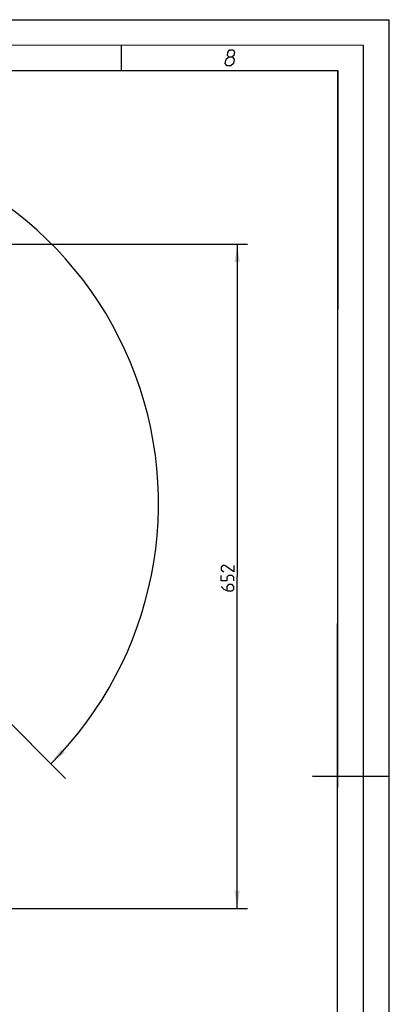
# Model space of a CAD drawing. Header units: millimetres. Extents: x 0 to 420, y 0 to 297.
# Tile 139 of 139: x 348 to 420, y 104 to 297. Entities that reach past the tile are written whole.
import ezdxf

# ---------------------------------------------------------------- set-up
doc = ezdxf.new("R2010")
doc.units = ezdxf.units.MM
doc.header["$LTSCALE"] = 23.1
doc.layers.get('0').update_dxf_attribs({"linetype": 'CONTINUOUS'})
doc.layers.add('DIM_PILOTEES', color=7, linetype='CONTINUOUS')
doc.styles.get("Standard").update_dxf_attribs({"font": 'txt', "width": 0.7})
doc.dimstyles.new('DIMSTYLE_3', dxfattribs={"dimtxt": 2.5, "dimasz": 3.5, "dimexe": 2, "dimexo": 0, "dimtad": 1, "dimdec": 0, "dimlfac": 5, "dimdsep": 46, "dimtxsty": 'STANDARD', "dimblk": '_FILLED', "dimblk1": '_FILLED', "dimblk2": '_FILLED', "dimcen": 0.09, "dimazin": 2, "dimtp": 0.8, "dimtm": 0.8, "dimtfac": 1, "dimtdec": 0, "dimtofl": 0, "dimtmove": 0, "dimatfit": 3, "dimldrblk": '_FILLED', "dimfxl": 1, "dimtolj": 1, "dimarcsym": 0})
doc.dimstyles.new('DIMSTYLE_8', dxfattribs={"dimtxt": 2.5, "dimasz": 3.5, "dimexe": 2, "dimexo": 0, "dimgap": 2.5, "dimtad": 1, "dimdsep": 46, "dimtxsty": 'STANDARD', "dimblk": '_FILLED', "dimblk1": '_FILLED', "dimblk2": '_FILLED', "dimcen": 0.09, "dimazin": 2, "dimtp": 0.5, "dimtm": 0.5, "dimtfac": 1, "dimtofl": 0, "dimtmove": 0, "dimatfit": 3, "dimldrblk": '_FILLED', "dimfxl": 1, "dimtolj": 1, "dimarcsym": 0})

# ---------------------------------------------------------------- blocks, each defined once
blk = doc.blocks.new('_FILLED')
at = {"color": 0, "linetype": 'BYBLOCK'}
blk.add_solid([(0, 0), (-1, 0.143), (-1, -0.143)], dxfattribs=at)
blk = doc.blocks.new('*D8')
at = {"layer": 'DIM_PILOTEES', "color": 2, "linetype": 'CONTINUOUS'}
for p, q in [((321.33, 252.92), (392.24, 252.92)), ((390.24, 252.92), (390.24, 187.73)), ((390.24, 122.53), (390.24, 187.73)), ((324.11, 122.53), (392.24, 122.53))]:
    blk.add_line(p, q, dxfattribs=at)
at = {"layer": 'DIM_PILOTEES', "color": 2, "linetype": 'CONTINUOUS', "xscale": 3.5, "yscale": 3.5, "zscale": 3.5}
for p, rotation in [((390.24, 252.92), 90), ((390.24, 122.53), 270)]:
    blk.add_blockref('_FILLED', p, dxfattribs=dict(at, rotation=rotation))
at = {"layer": 'DIM_PILOTEES', "color": 2, "linetype": 'CONTINUOUS', "insert": (387.11, 187.73), "char_height": 2.5, "width": 8.5714, "attachment_point": 2, "rotation": 90, "line_spacing_factor": 0.9}
blk.add_mtext('{\\ftxt;\\W0.0001;\\H0.0001;\\~}{\\ftxt;\\W2.2857142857;\\H2.5; }{\\ftxt;\\W0.0001;\\H0.0001;\\~}', dxfattribs=at)
blk = doc.blocks.new('*D14')
at = {"layer": 'DIM_PILOTEES', "color": 2, "linetype": 'CONTINUOUS'}
for start, end in [(90, 225), (-45, 90)]:
    blk.add_arc((302.53, 202.04), 72.26, start, end, dxfattribs=at)
for points in [[(248.66, 153.13), (251.43, 150.94), (249.38, 153.82)], [(355.68, 153.82), (353.63, 150.94), (356.4, 153.13)]]:
    blk.add_solid(points, dxfattribs=at)
at = {"layer": 'DIM_PILOTEES', "color": 2, "linetype": 'CONTINUOUS', "insert": (302.76, 279.3), "char_height": 2.5, "width": 14.2857, "attachment_point": 2, "rotation": 359.8284, "line_spacing_factor": 0.9}
blk.add_mtext('{\\ftxt;\\W0.0001;\\H0.0001;\\~}{\\ftxt;\\W3.1428571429;\\H2.5; }{\\ftxt;\\W0.0001;\\H0.0001;\\~}{\\ftxt;\\W0.0001;\\H0.0001;\\~}{\\ftxt;\\W0.6666666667;\\H2.5; }{\\ftxt;\\W0.0001;\\H0.0001;\\~}', dxfattribs=at)

msp = doc.modelspace()

# ---------------------------------------------------------------- linework, layer by layer
at = {"color": 7, "linetype": 'CONTINUOUS'}
for p, q in [((0, 297), (420, 297)), ((420, 297), (420, 0)), ((25, 286.9999), (410, 286.9999)), ((410, 286.9999), (409.8296, 10.1087)), ((342.3466, 162.2199), (356.4888, 148.0777))]:
    msp.add_line(p, q, dxfattribs=at)
at = {"color": 7, "linetype": 'CONTINUOUS', "const_width": 0.25}
for points in [[(415, 292), (20, 292)], [(367.5001, 292), (367.5001, 287)], [(415, 5), (415, 292)], [(25, 287), (410, 287)], [(410, 287), (409.8468, 9.9234)], [(420, 148.5), (405.0001, 148.5)]]:
    msp.add_lwpolyline(points, dxfattribs=at)
at = {"color": 2, "linetype": 'CONTINUOUS'}
for points in [[(388.5833, 289.725), (388.32, 289.95), (388.4302, 290.625), (388.8037, 291.075), (389.4787, 291.075), (389.7052, 290.625), (389.595, 289.95), (389.2583, 289.725), (389.6348, 289.275), (389.4879, 288.375), (388.9644, 287.925), (388.2894, 287.925), (387.9129, 288.375)], [(387.9129, 288.375), (388.0598, 289.275), (388.5833, 289.725), (389.2583, 289.725)]]:
    msp.add_lwpolyline(points, dxfattribs=at)
at = {"layer": 'DIM_PILOTEES', "color": 2, "linetype": 'CONTINUOUS'}
for points in [[(389.6133, 189.8697), (389.6133, 188.6197), (387.8276, 189.8697), (387.4704, 189.8697), (387.1133, 189.5126), (387.1133, 188.9769), (387.649, 188.6197)], [(389.6133, 186.834), (389.6133, 187.5483), (389.2561, 187.9054), (388.5419, 187.9054), (388.1847, 187.5483), (388.1847, 186.834), (387.1133, 186.834), (387.1133, 187.9054)], [(387.1133, 185.7626), (387.649, 185.2269), (388.3633, 184.8697), (389.2561, 184.8697), (389.6133, 185.2269), (389.6133, 185.7626), (389.2561, 186.1197), (388.5419, 186.1197), (388.1847, 185.7626), (388.1847, 184.9888)]]:
    msp.add_lwpolyline(points, dxfattribs=at)

# ---------------------------------------------------------------- dimensions: what is measured, and where the dimension line sits
dim = msp.add_angular_dim_3p(base=(302.5299, 274.298), center=(302.5299, 202.0365), p1=(353.6265, 150.94), p2=(251.4334, 150.94), text='{\\ftxt;\\W0.0001;\\H0.0001;\\~}{\\ftxt;\\W3.1428571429;\\H2.5; }{\\ftxt;\\W0.0001;\\H0.0001;\\~}{\\ftxt;\\W0.0001;\\H0.0001;\\~}{\\ftxt;\\W0.6666666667;\\H2.5; }{\\ftxt;\\W0.0001;\\H0.0001;\\~}', dimstyle='DIMSTYLE_8', dxfattribs=at)
dim.commit()
dim.dimension.update_dxf_attribs({"geometry": '*D14', "text_midpoint": (305.7353, 274.2269), "dimtype": 165})
dim = msp.add_linear_dim(base=(390.2383, 252.9189), p1=(324.1066, 122.5348), p2=(321.3259, 252.9189), angle=90, text='{\\ftxt;\\W0.0001;\\H0.0001;\\~}{\\ftxt;\\W2.2857142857;\\H2.5; }{\\ftxt;\\W0.0001;\\H0.0001;\\~}', dimstyle='DIMSTYLE_3', dxfattribs=at)
dim.commit()
dim.dimension.update_dxf_attribs({"geometry": '*D8', "text_midpoint": (390.2383, 187.3697), "dimtype": 160})

doc.saveas('drawing.dxf')
